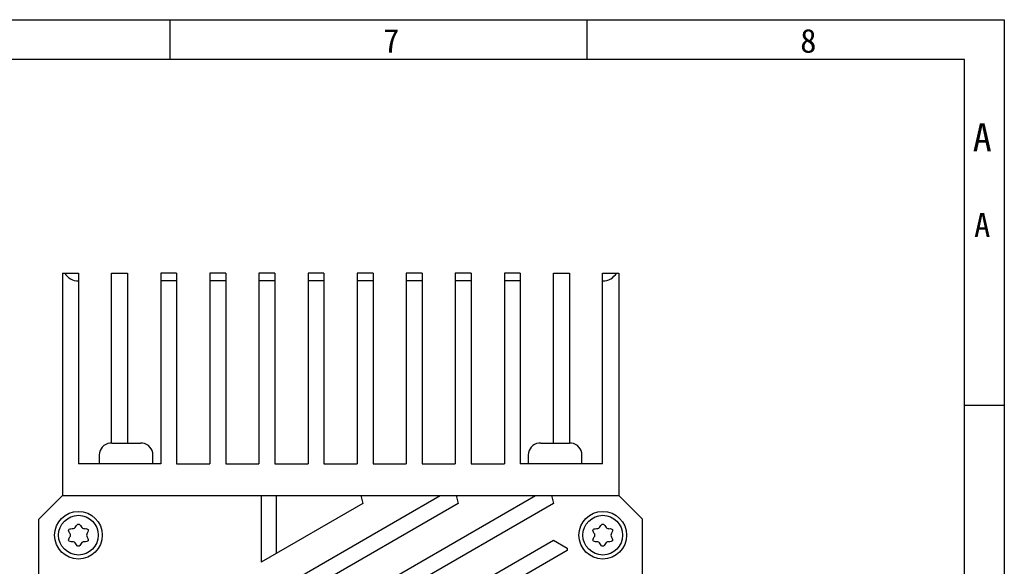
# Model space of a CAD drawing. Header units: millimetres. Extents: x 0 to 420, y 0 to 297.
# Tile 5 of 5: x 296 to 420, y 228 to 297. Entities that reach past the tile are written whole.
import ezdxf

# ---------------------------------------------------------------- set-up
doc = ezdxf.new("R2010")
doc.units = ezdxf.units.MM
doc.header["$LTSCALE"] = 23.1
doc.layers.get('0').update_dxf_attribs({"linetype": 'CONTINUOUS'})
doc.layers.add('00_COMPONENTS', color=7, linetype='CONTINUOUS')
doc.styles.get("Standard").update_dxf_attribs({"font": 'simfang.ttf'})
doc.styles.add('TEXTSTYLE_3', font='simfang.ttf')

msp = doc.modelspace()

# ---------------------------------------------------------------- linework, layer by layer
at = {"color": 7}
for p, q in [((0, 297), (420, 297)), ((314.996, 291.996), (314.996, 296.996)), ((367.495, 291.996), (367.495, 296.996)), ((420, 297), (420, 0)), ((415, 292), (25, 292)), ((415, 5), (415, 292)), ((414.994, 248.497), (419.994, 248.497))]:
    msp.add_line(p, q, dxfattribs=at)
at = {"layer": '00_COMPONENTS', "color": 7}
for p, q in [((301.457, 265.115), (301.457, 237.115)), ((301.457, 265.115), (303.457, 265.115)), ((303.457, 265.115), (303.457, 241.115)), ((307.637, 243.715), (307.637, 265.115)), ((307.637, 265.115), (309.637, 265.115)), ((309.637, 265.115), (309.637, 243.704)), ((313.817, 265.115), (313.817, 241.115)), ((315.817, 265.115), (313.817, 265.115)), ((315.817, 264.115), (313.817, 264.115)), ((315.817, 265.115), (315.817, 241.115)), ((319.997, 265.115), (319.997, 241.115)), ((321.997, 265.115), (319.997, 265.115)), ((321.997, 264.115), (319.997, 264.115)), ((321.997, 265.115), (321.997, 241.115)), ((326.177, 265.115), (326.177, 241.115)), ((328.177, 265.115), (326.177, 265.115)), ((328.177, 264.115), (326.177, 264.115)), ((328.177, 265.115), (328.177, 241.115)), ((332.357, 265.115), (332.357, 241.115)), ((334.357, 265.115), (332.357, 265.115)), ((334.357, 264.115), (332.357, 264.115)), ((334.357, 265.115), (334.357, 241.115)), ((338.537, 265.115), (338.537, 241.115)), ((340.537, 265.115), (338.537, 265.115)), ((340.537, 264.115), (338.537, 264.115)), ((340.537, 265.115), (340.537, 241.115)), ((344.717, 265.115), (344.717, 241.115)), ((346.717, 265.115), (344.717, 265.115)), ((346.717, 264.115), (344.717, 264.115)), ((346.717, 265.115), (346.717, 241.115)), ((352.897, 265.115), (350.897, 265.115)), ((350.897, 265.115), (350.897, 241.115)), ((352.897, 264.115), (350.897, 264.115)), ((352.897, 265.115), (352.897, 241.115)), ((359.077, 265.115), (357.077, 265.115)), ((357.077, 265.115), (357.077, 241.115)), ((359.077, 264.115), (357.077, 264.115)), ((359.077, 265.115), (359.077, 241.115)), ((363.257, 265.115), (365.257, 265.115)), ((363.257, 243.703), (363.257, 265.115)), ((365.257, 265.115), (365.257, 243.715)), ((369.437, 265.115), (371.457, 265.115)), ((369.437, 241.115), (369.437, 265.115)), ((369.437, 264.115), (369.457, 264.115)), ((371.457, 265.115), (371.457, 237.115)), ((307.409, 243.705), (307.41, 243.697)), ((307.65, 243.715), (308.957, 243.715)), ((308.957, 243.715), (308.957, 243.697)), ((309.957, 243.697), (309.957, 243.715)), ((309.957, 243.715), (311.264, 243.715)), ((311.504, 243.697), (311.505, 243.705)), ((361.409, 243.705), (361.41, 243.697)), ((361.65, 243.715), (362.957, 243.715)), ((362.957, 243.715), (362.957, 243.697)), ((363.957, 243.715), (365.264, 243.715)), ((363.957, 243.697), (363.957, 243.715)), ((365.504, 243.697), (365.505, 243.705)), ((306.082, 242.215), (306.082, 241.115)), ((312.832, 241.115), (312.832, 242.215)), ((360.082, 242.215), (360.082, 241.115)), ((366.832, 241.115), (366.832, 242.215)), ((313.817, 241.115), (303.457, 241.115)), ((315.817, 241.115), (319.997, 241.115)), ((321.997, 241.115), (326.177, 241.115)), ((328.177, 241.115), (332.357, 241.115)), ((334.357, 241.115), (338.537, 241.115)), ((340.537, 241.115), (344.717, 241.115)), ((346.717, 241.115), (350.897, 241.115)), ((352.897, 241.115), (357.077, 241.115)), ((369.437, 241.115), (359.077, 241.115)), ((298.457, 234.115), (301.457, 237.115)), ((301.457, 237.115), (371.457, 237.115)), ((326.457, 237.115), (326.457, 228.722)), ((326.457, 224.104), (348.993, 237.115)), ((326.457, 217.175), (360.993, 237.115)), ((328.365, 237.115), (328.365, 229.824)), ((338.993, 237.115), (339.261, 236.115)), ((350.993, 237.115), (351.261, 236.115)), ((362.993, 237.115), (363.261, 236.115)), ((371.457, 237.115), (374.457, 234.115)), ((339.261, 236.115), (326.457, 228.722)), ((351.261, 236.115), (326.457, 221.794)), ((363.261, 236.115), (326.457, 214.866)), ((298.457, 164.115), (298.457, 234.115)), ((374.457, 164.115), (374.457, 234.115)), ((326.457, 210.247), (363.261, 231.496)), ((363.261, 231.496), (364.993, 230.496)), ((364.993, 230.186), (326.457, 207.938)), ((364.993, 230.496), (364.993, 230.186))]:
    msp.add_line(p, q, dxfattribs=at)
for centre, radius in [((303.457, 232.115), 3), ((303.457, 232.115), 2.5), ((369.457, 232.115), 3), ((369.457, 232.115), 2.5)]:
    msp.add_circle(centre, radius, dxfattribs=at)
for centre, radius, start, end in [((307.582, 242.215), 1.5, 96.63171, 180), ((307.65, 242.118), 1.597, 89.98847, 98.62349), ((307.65, 242.095), 1.619, 89.99967, 90.71128), ((311.265, 242.118), 1.597, 81.37715, 90.01217), ((311.332, 242.215), 1.5, 0, 83.36829), ((361.582, 242.215), 1.5, 96.63171, 180), ((361.65, 242.118), 1.597, 89.98847, 98.62349), ((361.65, 242.095), 1.619, 89.99967, 90.71128), ((365.265, 242.118), 1.597, 81.37715, 90.01217), ((365.332, 242.215), 1.5, 0, 83.36829), ((302.701, 233.424), 0.488, 267.1925, 332.8075), ((304.198, 233.398), 0.462, 206.76577, 273.23423), ((368.701, 233.424), 0.488, 267.1925, 332.8075), ((370.198, 233.398), 0.462, 206.76577, 273.23423), ((302.084, 232.115), 0.372, 325.30431, 34.69569), ((304.969, 232.115), 0.488, 147.1925, 212.8075), ((368.084, 232.115), 0.372, 325.30431, 34.69569), ((370.969, 232.115), 0.488, 147.1925, 212.8075), ((302.717, 230.832), 0.462, 26.76577, 93.23423), ((304.144, 230.926), 0.372, 85.30431, 154.69569), ((368.717, 230.832), 0.462, 26.76577, 93.23423), ((370.144, 230.926), 0.372, 85.30431, 154.69569)]:
    msp.add_arc(centre, radius, start, end, dxfattribs=at)
for centre, start_param, end_param in [((303.457, 266.115), -4.1887902, -3.1415927), ((369.457, 266.115), -3.1415927, -2.0943951)]:
    msp.add_ellipse(centre, major_axis=(0, 2), ratio=1, start_param=start_param, end_param=end_param, dxfattribs=at)
for points, knots in [([(308.957, 243.697), (309.041, 243.7), (309.207, 243.703), (309.457, 243.705), (309.707, 243.703), (309.874, 243.7), (309.957, 243.697)], [0, 0, 0, 0, 0.2499975, 0.5, 0.7500025, 1, 1, 1, 1]), ([(362.957, 243.697), (363.041, 243.7), (363.207, 243.703), (363.457, 243.705), (363.707, 243.703), (363.874, 243.7), (363.957, 243.697)], [0, 0, 0, 0, 0.2499975, 0.5, 0.7500025, 1, 1, 1, 1]), ([(303.135, 233.201), (303.243, 233.41), (303.459, 233.621), (303.676, 233.406), (303.785, 233.189)], [0, 0, 0, 0, 0.4953946, 1, 1, 1, 1]), ([(369.135, 233.201), (369.243, 233.41), (369.459, 233.621), (369.676, 233.406), (369.785, 233.189)], [0, 0, 0, 0, 0.4953946, 1, 1, 1, 1]), ([(302.39, 232.326), (302.235, 232.551), (302.142, 232.863), (302.443, 232.948), (302.677, 232.937)], [0, 0, 0, 0, 0.5207666, 1, 1, 1, 1]), ([(302.69, 231.293), (302.448, 231.279), (302.141, 231.363), (302.235, 231.678), (302.39, 231.903)], [0, 0, 0, 0, 0.4838326, 1, 1, 1, 1]), ([(304.559, 231.85), (304.687, 231.653), (304.763, 231.35), (304.446, 231.274), (304.174, 231.297)], [0, 0, 0, 0, 0.4792334, 1, 1, 1, 1]), ([(304.224, 232.936), (304.466, 232.95), (304.761, 232.87), (304.687, 232.576), (304.559, 232.379)], [0, 0, 0, 0, 0.5046054, 1, 1, 1, 1]), ([(368.39, 232.326), (368.235, 232.551), (368.142, 232.863), (368.443, 232.948), (368.677, 232.937)], [0, 0, 0, 0, 0.5207666, 1, 1, 1, 1]), ([(368.69, 231.293), (368.448, 231.279), (368.141, 231.363), (368.235, 231.678), (368.39, 231.903)], [0, 0, 0, 0, 0.4838326, 1, 1, 1, 1]), ([(370.559, 231.85), (370.687, 231.653), (370.763, 231.35), (370.446, 231.274), (370.174, 231.297)], [0, 0, 0, 0, 0.4792334, 1, 1, 1, 1]), ([(370.224, 232.936), (370.466, 232.95), (370.761, 232.87), (370.687, 232.576), (370.559, 232.379)], [0, 0, 0, 0, 0.5046054, 1, 1, 1, 1]), ([(303.807, 231.085), (303.691, 230.838), (303.465, 230.599), (303.239, 230.823), (303.129, 231.04)], [0, 0, 0, 0, 0.5161674, 1, 1, 1, 1]), ([(369.807, 231.085), (369.691, 230.838), (369.465, 230.599), (369.239, 230.823), (369.129, 231.04)], [0, 0, 0, 0, 0.5161674, 1, 1, 1, 1])]:
    msp.add_open_spline(points, degree=3, knots=knots, dxfattribs=at)

# ---------------------------------------------------------------- texts
at = {"color": 3, "style": 'TEXTSTYLE_3'}
for s, p in [('7', (341.814, 292.843)), ('8', (394.313, 292.843)), ('A', (416.196, 269.652))]:
    msp.add_text(s, height=3, dxfattribs=at).set_placement(p)
at = {"color": 3}
msp.add_text('A', height=3.5, dxfattribs=at).set_placement((416.031, 280.448))

doc.saveas('drawing.dxf')
